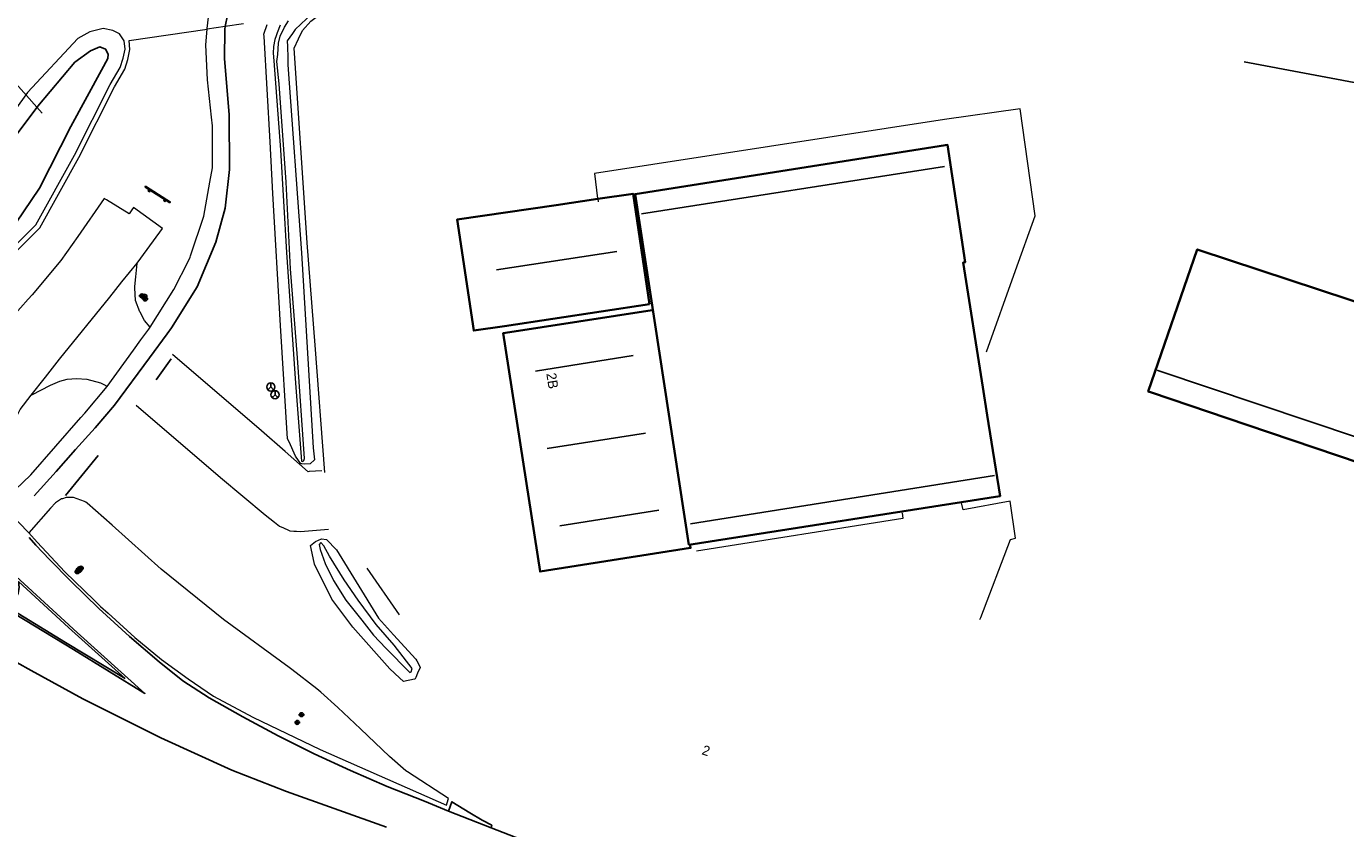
# Model space of a CAD drawing. Header units: metres. Extents: x 169249 to 194689, y 406250 to 412203.
# Tile 129 of 256: x 176168 to 176303, y 406425 to 406507. Entities that reach past the tile are written whole.
import ezdxf
from ezdxf.enums import TextEntityAlignment as Align

# ---------------------------------------------------------------- set-up
doc = ezdxf.new("R2010")
doc.units = ezdxf.units.M
doc.linetypes.add('BGT_NLCS_N264$0$AM-AS', pattern=[16, 10, -2, 2, -2])
doc.layers.get('0').update_dxf_attribs({"linetype": 'CONTINUOUS'})
for name, color, linetype, lineweight in [('BGT_NLCS_N264$0$B-WE-AM-AS_KUNSTWERK_DUIKER-GV', 252, 'BGT_NLCS_N264$0$AM-AS', 18), ('BGT_NLCS_N264$0$B-WE-GW-WATERGANG_INSTEEK-G', 252, 'CONTINUOUS', 18), ('BGT_NLCS_N264$0$B-WE-GW-WATERGANG_SLOOT_BODEM-G', 252, 'CONTINUOUS', 18), ('BGT_NLCS_N264$0$B-WE-IE-TERREINAFSCHEIDING_KUNSTMATIG_HEKWERK-G', 252, 'BGT_NLCS_N264$0$IE-TERREINAFSCHEIDING-KUNSTMATIG', 18), ('BGT_NLCS_N264$0$B-WE-OG-TOPOGRAFIE_BEBOUWING-G', 252, 'CONTINUOUS', 35), ('BGT_NLCS_N264$0$B-WE-OG-TOPOGRAFIE_WATER-GV', 252, 'CONTINUOUS', 18), ('BGT_NLCS_N264$0$B-WE-OG-TOPOGRAFIE_WEG_BERM-GV', 252, 'CONTINUOUS', 18), ('BGT_NLCS_N264$0$B-WE-OG-TOPOGRAFIE_WEG_RIJWIELPAD-G', 252, 'CONTINUOUS', 18), ('BGT_NLCS_N264$0$B-WE-OG-TOPOGRAFIE_WEG_RIJWIELPAD-GV', 252, 'CONTINUOUS', 18), ('BGT_NLCS_N264$0$B-WE-OG-TOPOGRAFIE_WEG_VERHARD-G', 252, 'CONTINUOUS', 18), ('BGT_NLCS_N264$0$B-WE-VW-BEWEGWIJZERING_DRAAGCONSTRUCTIE-S', 252, 'CONTINUOUS', 25), ('BGT_NLCS_N264$0$B-WE-VW-VERKEERSTEKEN_BORD-S', 252, 'CONTINUOUS', 25), ('X-XX-AL-REFERENTIE-G', 7, 'CONTINUOUS', 18)]:
    doc.layers.add(name, color=color, linetype=linetype, lineweight=lineweight)
for name, color, linetype in [('BGT_NLCS_N264$0$B-WE-IE-TERREINAFSCHEIDING_KUNSTMATIG_HEKWERK_RASTER-G', 252, 'CONTINUOUS'), ('BGT_NLCS_N264$0$B-WE-KG-KADASTRAAL_NOK-G', 252, 'CONTINUOUS'), ('BGT_NLCS_N264$0$B-WE-OG-TOPOGRAFIE_WATER_SLOOT-GV', 252, 'CONTINUOUS'), ('BGT_NLCS_N264$0$B-WE-VW-MARKERING-G', 252, 'CONTINUOUS'), ('BGT_NLCS_N264$0$B-WE-VW-VERKEERSTEKEN_DRAAGCONSTRUCTIE-S', 252, 'CONTINUOUS'), ('BGT_NLCS_N264$0$Label_Nummeraanduidingreeks', 252, 'CONTINUOUS')]:
    doc.layers.add(name, color=color, linetype=linetype)
doc.styles.add('BGT_NLCS_N264$0$NLCS-ISO', font='NLCS-ISO.ttf')
doc.styles.add('BGT_NLCS_N264$0$STANDARD', font='txt')
doc.linetypes.add('BGT_NLCS_N264$0$IE-TERREINAFSCHEIDING-KUNSTMATIG', pattern='A,4,[82,NLCS.SHX,S=0.75,R=90,X=0,Y=0],4,-2', length=10)

# ---------------------------------------------------------------- blocks, each defined once
blk = doc.blocks.new('BGT_NLCS_N264$0$SIE-WEG_RECLAMEZUIL-SO')
for p, q in [((-0.194425, 0.194425), (0.194425, 0.194425)), ((-0.194425, -0.194425), (-0.194425, 0.194425)), ((0.194425, -0.194425), (0.194425, 0.194425)), ((-0.194425, -0.194425), (0.194425, -0.194425))]:
    blk.add_line(p, q)
blk.add_circle((0, 0), 0.275)
at = {"style": 'BGT_NLCS_N264$0$NLCS-ISO'}
blk.add_text('R', height=0.275, dxfattribs=at).set_placement((0, 0), align=Align.MIDDLE_CENTER)
blk = doc.blocks.new('BGT_NLCS_N264$0$SIE-WEG_SCHRIKHEK')
for points in [[(-1.125, 0), (-1.125, 0.1), (-1.5, 0.1), (-1.5, 0)], [(-0.375, 0), (-0.375, 0.1), (-0.75, 0.1), (-0.75, 0)], [(0.375, 0.1), (0, 0.1), (0, 0), (0.375, 0)], [(1.125, 0), (1.125, 0.1), (0.75, 0.1), (0.75, 0)]]:
    blk.add_hatch(color=0).paths.add_polyline_path(points)
at = {"color": 0}
for p, q in [((-1.125, 0), (-1.125, 0.1)), ((-0.75, 0), (-0.75, 0.1)), ((-0.375, 0), (-0.375, 0.1)), ((0, 0.1), (0, 0)), ((0.375, 0.1), (0.375, 0)), ((0.75, 0.1), (0.75, 0)), ((1.125, 0.1), (1.125, 0))]:
    blk.add_line(p, q, dxfattribs=at)
at = {"flags": 128}
for points in [[(-1.5, 0.1), (1.5, 0.1), (1.5, 0), (-1.5, 0)], [(-1.0125, 0.1), (-1.0125, 0.25), (-0.8625, 0.25), (-0.8625, 0.1)], [(0.8625, 0.1), (0.8625, 0.25), (1.0125, 0.25), (1.0125, 0.1)]]:
    blk.add_lwpolyline(points, close=True, dxfattribs=at)
blk = doc.blocks.new('BGT_NLCS_N264$0$SIE-WEG_WEGWIJZER-SO')
for q in [(-0.29, -0.29), (0, 0.41), (0.29, -0.29)]:
    blk.add_line((0, 0), q)
blk.add_circle((0, 0), 0.413)
blk = doc.blocks.new('BGT_NLCS_N264$0$SIE-WEG_VERKEERSBORD_PAAL-SO')
blk.add_line((-0.3, 0), (0.3, 0))
for radius in [0.2, 0.0745]:
    blk.add_circle((0, 0), radius)
blk = doc.blocks.new('BGT_NLCS_N264')
at = {"layer": 'BGT_NLCS_N264$0$B-WE-AM-AS_KUNSTWERK_DUIKER-GV'}
blk.add_line((176169.62, 406498.29, 20.99), (176163.06, 406505.63, 21.49), dxfattribs=at)
at = {"layer": 'BGT_NLCS_N264$0$B-WE-GW-WATERGANG_INSTEEK-G'}
for points in [[(176197.17, 406508.47, 21.24), (176195.42, 406506.81, 21.19), (176195.14, 406506.41, 21.19), (176194.62, 406505.67, 21.19), (176194.63, 406505.08, 21.19), (176194.66, 406503.94, 21.2), (176194.68, 406503.21, 21.2), (176196.08, 406484.03, 21.31), (176197.25, 406464.13, 21.34), (176197.39, 406462.9, 21.34), (176196.95, 406462.5, 21.34), (176196.37, 406462.46, 21.35), (176196.12, 406462.49, 21.35), (176196.01, 406462.5, 21.35), (176195.78, 406462.83, 21.36), (176195.46, 406463.28, 21.36), (176194.8, 406464.73, 21.42), (176194.65, 406465.06, 21.44), (176193.92, 406476.62, 21.3), (176193.16, 406490.07, 21.31), (176192.86, 406495.37, 21.31), (176192.26, 406506.11, 21.38), (176192.24, 406506.33, 21.39), (176192.56, 406507.32, 21.36)], [(176205.47, 406445.06, 21.33), (176207.74, 406442.57, 21.37), (176207.83, 406442.4, 21.37), (176208.17, 406441.75, 21.38), (176208.18, 406441.72, 21.38), (176208.17, 406441.7, 21.38), (176207.92, 406441.12, 21.39), (176207.74, 406440.69, 21.39), (176207.68, 406440.55, 21.39), (176207.6, 406440.53, 21.39), (176206.47, 406440.27, 21.43), (176206.06, 406440.66, 21.44), (176205.07, 406441.57, 21.45), (176201.32, 406445.82, 21.51), (176199.15, 406448.67, 21.47), (176197.38, 406452.26, 21.46), (176197.15, 406453.39, 21.45), (176197, 406454.16, 21.44), (176197.49, 406454.58, 21.41), (176198.11, 406454.86, 21.4), (176198.62, 406454.78, 21.31), (176199.63, 406453.73, 21.28), (176203.93, 406446.75, 21.29), (176205.47, 406445.06, 21.33)]]:
    blk.add_polyline3d(points, dxfattribs=at)
at = {"layer": 'BGT_NLCS_N264$0$B-WE-GW-WATERGANG_SLOOT_BODEM-G'}
for points in [[(176193.9, 406507.28, 20.62), (176193.59, 406506.48, 20.63), (176193.49, 406506.18, 16.06), (176193.36, 406505.79, 20.63), (176193.2, 406505.09, 20.62), (176193.19, 406504.39, 20.62), (176193.24, 406503.63, 20.63), (176193.93, 406494.54, 20.63), (176194.55, 406484.05, 20.63), (176195.46, 406470.74, 20.8), (176196.06, 406462.77, 20.83), (176196.2, 406462.74, 20.81), (176196.3, 406462.83, 20.77), (176196.36, 406463.04, 20.75), (176195.67, 406473.3, 20.79), (176194.95, 406482.41, 20.68), (176194.49, 406491.25, 20.65), (176193.79, 406501.28, 20.65), (176193.57, 406503.56, 20.65), (176193.64, 406504.27, 20.61), (176193.74, 406505.43, 20.61), (176193.88, 406506.13, 20.61), (176194.32, 406507.07, 20.61), (176194.74, 406507.69, 20.61)], [(176198.49, 406452.34, 20.79), (176199.34, 406450.59, 20.79), (176200.6, 406448.58, 20.79), (176202.24, 406446.55, 20.79), (176203.4, 406445.02, 20.79), (176204.68, 406443.68, 20.79), (176207.11, 406441.2, 21), (176207.26, 406441.27, 20.96), (176207.37, 406441.62, 20.94), (176205.52, 406443.99, 20.78), (176203.7, 406446.11, 20.79), (176201.84, 406448.57, 20.79), (176200.42, 406450.67, 20.79), (176198.93, 406453.09, 20.79), (176198.36, 406454.12, 20.79), (176198.05, 406454.48, 20.79), (176197.88, 406454.28, 20.79), (176197.97, 406453.77, 20.79), (176198.49, 406452.34, 20.79)]]:
    blk.add_polyline3d(points, dxfattribs=at)
at = {"layer": 'BGT_NLCS_N264$0$B-WE-IE-TERREINAFSCHEIDING_KUNSTMATIG_HEKWERK-G'}
blk.add_polyline3d([(176198.44, 406461.63, 21.34), (176197.45, 406474.62, 21.35), (176196.66, 406485.04, 21.36), (176195.32, 406504.91, 21.29), (176195.77, 406505.86, 21.3), (176196.17, 406506.71, 21.31), (176197.02, 406507.66, 21.31), (176197.93, 406508.36, 21.32), (176198.64, 406508.65, 21.32)], dxfattribs=at)
at = {"layer": 'BGT_NLCS_N264$0$B-WE-IE-TERREINAFSCHEIDING_KUNSTMATIG_HEKWERK_RASTER-G'}
blk.add_line((176292.23, 406503.53, 21.26), (176355.8, 406491.48, 21.3), dxfattribs=at)
at = {"layer": 'BGT_NLCS_N264$0$B-WE-KG-KADASTRAAL_NOK-G'}
for p, q in [((176230.77, 406488, 26.44), (176261.68, 406492.85, 26.47)), ((176228.23, 406484.17, 28.57), (176215.95, 406482.3, 28.23)), ((176219.96, 406471.96, 27.15), (176229.92, 406473.54, 27.15)), ((176231.17, 406465.64, 27.17), (176221.15, 406464.05, 27.11)), ((176266.77, 406461.31, 26.58), (176235.75, 406456.36, 26.53)), ((176222.44, 406456.18, 27.11), (176232.54, 406457.76, 27.11))]:
    blk.add_line(p, q, dxfattribs=at)
blk.add_polyline3d([(176283.35, 406472.06, 29.7), (176283.54, 406471.99, 29.7), (176314.05, 406461.74, 29.7)], dxfattribs=at)
at = {"layer": 'BGT_NLCS_N264$0$B-WE-OG-TOPOGRAFIE_BEBOUWING-G'}
for points in [[(176235.59, 406454.24, 25.79), (176267.32, 406459.19, 25.79), (176267.35, 406459.2, 25.79), (176266.04, 406467.48, 25.79), (176265.59, 406470.33, 25.79), (176263.58, 406483.05, 25.79), (176263.62, 406483.06, 25.79), (176263.79, 406483.09, 25.79), (176261.98, 406495.05, 25.79), (176261.77, 406495.02, 25.79), (176230.1, 406490.03, 25.79), (176235.59, 406454.24, 25.79)], [(176226.29, 406489.53, 25.9), (176229.9, 406490.06, 25.96), (176231.59, 406478.78, 25.98)], [(176231.59, 406478.78, 25.98), (176216.78, 406476.56, 25.67), (176213.65, 406476.1, 25.61), (176211.95, 406487.43, 25.68), (176222.06, 406488.91, 25.84), (176226.29, 406489.53, 25.9)], [(176313.53, 406460.05, 25.17), (176314.2, 406462, 25.17), (176318.38, 406474.17, 25.17), (176318.28, 406474.21, 25.17), (176287.66, 406484.31, 25.17), (176287.46, 406484.38, 25.17), (176282.45, 406469.89, 25.17), (176282.8, 406469.77, 25.17), (176292.53, 406466.47, 25.17), (176313.32, 406459.43, 25.17), (176313.35, 406459.51, 25.17), (176313.53, 406460.05, 25.17)], [(176231.83, 406478.18, 24.71), (176216.89, 406475.86, 24.71), (176216.64, 406475.82, 24.71), (176220.41, 406451.51, 24.71), (176235.76, 406453.92, 24.71), (176235.72, 406454.15, 24.71)]]:
    blk.add_polyline3d(points, dxfattribs=at)
at = {"layer": 'BGT_NLCS_N264$0$B-WE-OG-TOPOGRAFIE_WATER-GV'}
blk.add_polyline3d([(176168.1, 406500.39, 21.48), (176163.24, 406493.67, 21.54), (176161.64, 406487.78, 21.54), (176160.79, 406481.28, 21.5), (176161.27, 406480.56, 21.48), (176162.36, 406480.31, 21.46), (176168.96, 406486.88, 21.49), (176172.9, 406494, 21.43), (176176.56, 406501.21, 21.39), (176177.57, 406502.93, 21.42), (176177.87, 406503.9, 21.41), (176178.07, 406504.8, 21.41), (176177.98, 406505.67, 21.38), (176177.5, 406506.38, 21.35), (176176.83, 406506.73, 21.35), (176175.82, 406506.94, 21.41), (176174.46, 406506.57, 21.43), (176173.24, 406505.89, 21.44), (176168.1, 406500.39, 21.48)], dxfattribs=at)
at = {"layer": 'BGT_NLCS_N264$0$B-WE-OG-TOPOGRAFIE_WATER_SLOOT-GV'}
blk.add_polyline3d([(176164.3, 406491.6, 20.69), (176162.72, 406484.51, 20.68), (176162.3, 406482.58, 20.73), (176162.12, 406481.89, 20.84), (176162.11, 406481.72, 20.88), (176162.54, 406481.66, 20.87), (176163.48, 406482.92, 20.71), (176165.3, 406485.11, 20.66), (176166.14, 406485.9, 20.67), (176169.35, 406490.62, 20.67), (176172.55, 406496.92, 20.67), (176175.66, 406502.67, 20.65), (176176.32, 406503.85, 20.6), (176176.34, 406504.29, 20.69), (176176.08, 406504.8, 20.68), (176175.5, 406505.04, 20.66), (176174.53, 406504.65, 20.65), (176172.95, 406503.49, 20.65), (176169.16, 406498.99, 20.68), (176165.74, 406494.42, 20.68), (176164.3, 406491.6, 20.69)], dxfattribs=at)
at = {"layer": 'BGT_NLCS_N264$0$B-WE-OG-TOPOGRAFIE_WEG_BERM-GV'}
for points in [[(176186.43, 406506.85, 21.52), (176186.43, 406506.94, 21.52), (176186.67, 406508.93, 21.51), (176187.16, 406510.48, 21.52), (176187.9, 406511.96, 21.51), (176189.15, 406513.51, 21.51), (176190.4, 406514.65, 21.51), (176191.8, 406515.59, 21.48), (176193.4, 406516.46, 21.47), (176195.24, 406516.99, 21.49), (176198.34, 406517.62, 21.52)], [(176162.58, 406474.95, 21.4), (176162.71, 406479.96, 21.46), (176169.37, 406486.58, 21.49), (176173.35, 406493.77, 21.43), (176177, 406500.97, 21.39), (176178.04, 406502.78, 21.42), (176178.36, 406503.77, 21.41), (176178.57, 406504.77, 21.41), (176178.48, 406505.71, 21.38), (176186.43, 406506.85, 21.52)]]:
    blk.add_polyline3d(points, dxfattribs=at)
at = {"layer": 'BGT_NLCS_N264$0$B-WE-OG-TOPOGRAFIE_WEG_RIJWIELPAD-G'}
for points in [[(176180.63, 406476.45, 21.57), (176183.04, 406480.3, 21.55), (176184.56, 406483.28, 21.56), (176184.71, 406483.58, 21.56), (176184.76, 406483.74, 21.56), (176186.12, 406487.76, 21.58), (176186.73, 406491.23, 21.55), (176186.99, 406492.7, 21.54), (176187, 406497, 21.54), (176186.9, 406497.89, 21.54), (176186.49, 406501.68, 21.54), (176186.32, 406505.25, 21.54), (176186.43, 406506.85, 21.52)], [(176176.24, 406470.39, 21.67), (176178.92, 406474.09, 21.57), (176179.69, 406475.14, 21.57), (176180.49, 406476.25, 21.57), (176180.63, 406476.45, 21.57)], [(176165.79, 406458.82, 21.53), (176166.08, 406459.1, 21.53), (176168.44, 406461.38, 21.56), (176173.55, 406467.21, 21.64), (176173.95, 406467.67, 21.65), (176176.24, 406470.39, 21.67)], [(176211.08, 406428.34, 21.74), (176206.87, 406431.07, 21.74), (176206.73, 406431.16, 21.74), (176205.06, 406432.64, 21.75), (176202.08, 406435.45, 21.73), (176199.78, 406437.64, 21.71), (176198.03, 406439.18, 21.7), (176197.62, 406439.55, 21.7), (176195.08, 406441.51, 21.7), (176194.82, 406441.71, 21.7), (176188.1, 406446.62, 21.68), (176181.77, 406451.74, 21.68), (176176.77, 406456.23, 21.66), (176174.19, 406458.48, 21.63), (176174.08, 406458.58, 21.63), (176173.93, 406458.64, 21.63), (176172.82, 406459.05, 21.61), (176172.79, 406459.06, 21.61), (176172.75, 406459.06, 21.61), (176172.07, 406459.06, 21.6), (176171.68, 406458.94, 21.6), (176171.58, 406458.91, 21.6), (176170.96, 406458.53, 21.58), (176170.46, 406457.97, 21.57), (176168.24, 406455.46, 21.55)], [(176168.24, 406455.46, 21.55), (176168.17, 406455.54, 21.55), (176167.31, 406456.45, 21.57), (176166.84, 406456.95, 21.58), (176166.18, 406457.92, 21.57), (176166.11, 406458.09, 21.56), (176165.79, 406458.82, 21.53)]]:
    blk.add_polyline3d(points, dxfattribs=at)
at = {"layer": 'BGT_NLCS_N264$0$B-WE-OG-TOPOGRAFIE_WEG_RIJWIELPAD-GV'}
for p, q in [((176188.28, 406507.12, 21.48), (176186.43, 406506.85, 21.52)), ((176190.15, 406507.39, 21.42), (176188.28, 406507.12, 21.48))]:
    blk.add_line(p, q, dxfattribs=at)
at = {"layer": 'BGT_NLCS_N264$0$B-WE-OG-TOPOGRAFIE_WEG_VERHARD-G'}
for p, q in [((176226.29, 406489.53, 21.58), (176226.33, 406489.22, 21.58)), ((176202.73, 406451.85, 21.41), (176206.02, 406447.09, 21.4))]:
    blk.add_line(p, q, dxfattribs=at)
for points in [[(176265.94, 406473.94, 21.36), (176268.92, 406482.22, 21.38), (176270.92, 406487.8, 21.39), (176269.38, 406498.73, 21.38), (176261.66, 406497.65, 21.42), (176225.95, 406492.14, 21.55), (176226.28, 406489.57, 21.58), (176226.29, 406489.53, 21.58)], [(176179.31, 406482.98, 21.51), (176181.63, 406486.14, 21.52), (176181.9, 406486.51, 21.52), (176178.92, 406488.67, 21.57), (176178.76, 406488.42, 21.57), (176178.49, 406488.01, 21.58), (176176.18, 406489.45, 21.49), (176175.95, 406489.59, 21.48), (176173.24, 406485.7, 21.47), (176171.53, 406483.25, 21.47), (176168.58, 406479.73, 21.44), (176168.18, 406479.29, 21.44), (176165.02, 406475.77, 21.47), (176163.01, 406473.91, 21.43)], [(176168.49, 406469.5, 21.53), (176169.95, 406471.35, 21.53), (176171.39, 406473.18, 21.54), (176176.5, 406479.51, 21.52), (176177.75, 406481.06, 21.51), (176179.31, 406482.98, 21.51)], [(176180.63, 406476.45, 21.57), (176180.07, 406477.12, 21.57), (176179.6, 406477.99, 21.57), (176179.59, 406478.02, 21.57), (176179.14, 406479.16, 21.57), (176179.07, 406480.45, 21.56), (176179.08, 406480.61, 21.56), (176179.17, 406481.57, 21.54), (176179.31, 406482.95, 21.51), (176179.31, 406482.98, 21.51)], [(176198.15, 406461.78, 21.39), (176196.86, 406461.7, 21.44), (176196.76, 406461.69, 21.44), (176194.42, 406463.76, 21.48), (176192, 406465.88, 21.52), (176182.92, 406473.64, 21.54), (176182.9, 406473.66, 21.54)], [(176168.49, 406469.5, 21.53), (176168.57, 406469.54, 21.53), (176170.45, 406470.52, 21.56), (176171.43, 406470.94, 21.55), (176172.16, 406471.14, 21.56), (176173.1, 406471.21, 21.58), (176174.17, 406471.15, 21.6), (176175.56, 406470.77, 21.71), (176175.91, 406470.58, 21.69), (176176.2, 406470.41, 21.67), (176176.24, 406470.39, 21.67)], [(176165.79, 406458.82, 21.53), (176165.33, 406461.92, 21.51), (176165.43, 406462.99, 21.48), (176165.45, 406463.25, 21.48), (176165.54, 406464.28, 21.46), (176165.79, 406464.85, 21.45), (176166.03, 406465.38, 21.44), (176166.2, 406465.76, 21.44), (176166.38, 406466.12, 21.44), (176166.92, 406467.16, 21.47), (176167.37, 406468.03, 21.48), (176168.49, 406469.5, 21.53)], [(176179.19, 406468.49, 21.68), (176187.8, 406461.09, 21.6), (176192.38, 406457.31, 21.59), (176193.33, 406456.53, 21.59), (176193.83, 406456.12, 21.59), (176194.22, 406455.95, 21.55), (176194.74, 406455.72, 21.49), (176194.89, 406455.66, 21.48), (176195.29, 406455.64, 21.47), (176195.56, 406455.62, 21.46), (176195.96, 406455.6, 21.46), (176198.83, 406455.83, 21.45)], [(176265.28, 406446.61, 21.55), (176265.36, 406446.83, 21.54), (176268.42, 406454.79, 21.36), (176268.93, 406454.9, 21.36), (176268.38, 406458.69, 21.36), (176263.57, 406457.8, 21.51), (176263.39, 406458.53, 21.51)], [(176257.35, 406457.49, 21.56), (176257.41, 406456.91, 21.56), (176236.38, 406453.57, 21.64)], [(176168.24, 406455.46, 21.55), (176169.1, 406454.52, 21.54), (176171.92, 406451.49, 21.55), (176174.93, 406448.58, 21.58), (176175.58, 406447.94, 21.59), (176176.34, 406447.26, 21.59), (176179.08, 406444.79, 21.57), (176181.78, 406442.52, 21.58), (176184.5, 406440.56, 21.6), (176187.09, 406438.8, 21.64), (176191.1, 406436.66, 21.7), (176197.96, 406433.33, 21.77), (176210.85, 406427.68, 21.8), (176211.05, 406428.24, 21.75), (176211.08, 406428.34, 21.74)]]:
    blk.add_polyline3d(points, dxfattribs=at)
at = {"layer": 'BGT_NLCS_N264$0$B-WE-VW-MARKERING-G', "linetype": 'Continuous'}
for p, q in [((176181.26, 406471.07, 21.6), (176182.77, 406473.22, 21.55)), ((176171.98, 406459.25, 21.56), (176175.31, 406463.34, 21.62))]:
    blk.add_line(p, q, dxfattribs=at)
at = {"layer": 'BGT_NLCS_N264$0$B-WE-VW-MARKERING-G'}
for p, q in [((176211.08, 406427.04, 21.76), (176215.41, 406425.35, 21.77)), ((176215.41, 406425.35, 21.77), (176220.16, 406423.52, 21.79))]:
    blk.add_line(p, q, dxfattribs=at)
at = {"layer": 'BGT_NLCS_N264$0$B-WE-VW-MARKERING-G', "linetype": 'Continuous'}
for points in [[(176188.28, 406507.12, 21.48), (176188.51, 406508.3, 21.46), (176188.95, 406509.75, 21.45), (176189.68, 406511.17, 21.45), (176190.44, 406512.21, 21.44), (176191.88, 406513.48, 21.43), (176192.78, 406514.12, 21.43), (176194.42, 406514.89, 21.43), (176195.59, 406515.17, 21.43), (176197.11, 406515.52, 21.44), (176198.57, 406515.79, 21.41), (176198.62, 406515.79, 21.41)], [(176168.79, 406459.22, 21.53), (176171.05, 406461.73, 21.57), (176173.01, 406463.95, 21.6), (176175.01, 406466.18, 21.63), (176177, 406468.47, 21.65), (176180.56, 406473.32, 21.59), (176182.35, 406475.77, 21.55), (176182.81, 406476.39, 21.53), (176185.42, 406480.57, 21.53), (176187.32, 406485.11, 21.52), (176188.27, 406488.6, 21.52), (176188.74, 406492.53, 21.48), (176188.68, 406498.14, 21.48), (176188.2, 406503.82, 21.49), (176188.24, 406506.87, 21.49), (176188.28, 406507.12, 21.48)]]:
    blk.add_polyline3d(points, dxfattribs=at)
at = {"layer": 'BGT_NLCS_N264$0$B-WE-VW-MARKERING-G'}
for points in [[(176211.08, 406427.04, 21.76), (176208.62, 406428.06, 21.76), (176204.82, 406429.56, 21.76), (176201.08, 406431.19, 21.77), (176197.35, 406432.92, 21.75), (176193.69, 406434.73, 21.71), (176190.07, 406436.67, 21.68), (176186.66, 406438.63, 21.65), (176183.97, 406440.34, 21.63), (176181.54, 406442.29, 21.61), (176178.53, 406444.88, 21.58), (176175.41, 406447.73, 21.57), (176172.53, 406450.54, 21.55), (176170.37, 406452.72, 21.55), (176168.96, 406454.2, 21.55), (176168.3, 406454.99, 21.55)], [(176165.71, 406452.14, 21.64), (176173.17, 406445.28, 21.63), (176180.09, 406439.07, 21.68), (176172.82, 406443.54, 21.62), (176165.79, 406447.79, 21.62), (176164.96, 406448.28, 21.63), (176164.14, 406448.85, 21.64), (176163.31, 406449.6, 21.64)], [(176178.08, 406440.6, 21.67), (176172.3, 406445.81, 21.63), (176167.21, 406450.48, 21.65), (176167.27, 406449.88, 21.66), (176167.16, 406449.29, 21.66), (176166.91, 406448.79, 21.67), (176166.52, 406448.45, 21.66), (176166.12, 406448.27, 21.65), (176165.66, 406448.14, 21.64), (176172, 406444.28, 21.63), (176178.08, 406440.6, 21.67)], [(176204.73, 406425.43, 21.74), (176194.53, 406429.06, 21.71), (176188.98, 406431.25, 21.68), (176181.73, 406434.52, 21.64), (176173.76, 406438.51, 21.58), (176168.5, 406441.42, 21.53), (176165.58, 406443.03, 21.52)], [(176215.41, 406425.35, 21.77), (176215.5, 406425.62, 21.75), (176214.51, 406426.13, 21.74), (176213.24, 406426.87, 21.73), (176211.42, 406428.01, 21.72), (176211.08, 406427.04, 21.76)]]:
    blk.add_polyline3d(points, dxfattribs=at)
at = {"layer": 'BGT_NLCS_N264$0$B-WE-VW-BEWEGWIJZERING_DRAAGCONSTRUCTIE-S', "color": 7}
for p in [(176192.94, 406470.34, 21.41), (176193.37, 406469.55, 21.38)]:
    blk.add_blockref('BGT_NLCS_N264$0$SIE-WEG_WEGWIJZER-SO', p, dxfattribs=at)
at = {"layer": 'BGT_NLCS_N264$0$B-WE-VW-VERKEERSTEKEN_BORD-S', "color": 7, "rotation": 147.6330877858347}
blk.add_blockref('BGT_NLCS_N264$0$SIE-WEG_SCHRIKHEK', (176181.43, 406490.02, 21.49), dxfattribs=at)
at = {"layer": 'BGT_NLCS_N264$0$B-WE-VW-VERKEERSTEKEN_BORD-S', "color": 7}
for p in [(176180.03, 406479.54, 21.54), (176173.4, 406451.7, 21.52)]:
    blk.add_blockref('BGT_NLCS_N264$0$SIE-WEG_RECLAMEZUIL-SO', p, dxfattribs=at)
at = {"layer": 'BGT_NLCS_N264$0$B-WE-VW-VERKEERSTEKEN_DRAAGCONSTRUCTIE-S', "color": 7}
for p in [(176179.78, 406479.64, 21.4), (176180.13, 406479.32, 21.43), (176173.2, 406451.49, 21.54), (176173.58, 406451.84, 21.55), (176195.64, 406436.11, 21.68), (176196.08, 406436.9, 21.7)]:
    blk.add_blockref('BGT_NLCS_N264$0$SIE-WEG_VERKEERSBORD_PAAL-SO', p, dxfattribs=at)
at = {"layer": 'BGT_NLCS_N264$0$Label_Nummeraanduidingreeks', "color": 7, "lineweight": 18, "style": 'BGT_NLCS_N264$0$STANDARD'}
for s, rotation, p in [('2B', -81.2, (176221.67, 406470.97)), ('2', -18.4, (176237.35, 406433.24))]:
    blk.add_text(s, height=1, rotation=rotation, dxfattribs=at).set_placement(p, align=Align.MIDDLE)

msp = doc.modelspace()

# ---------------------------------------------------------------- block references
at = {"layer": 'X-XX-AL-REFERENTIE-G'}
msp.add_blockref('BGT_NLCS_N264', (0, 0), dxfattribs=at)

doc.saveas('drawing.dxf')
